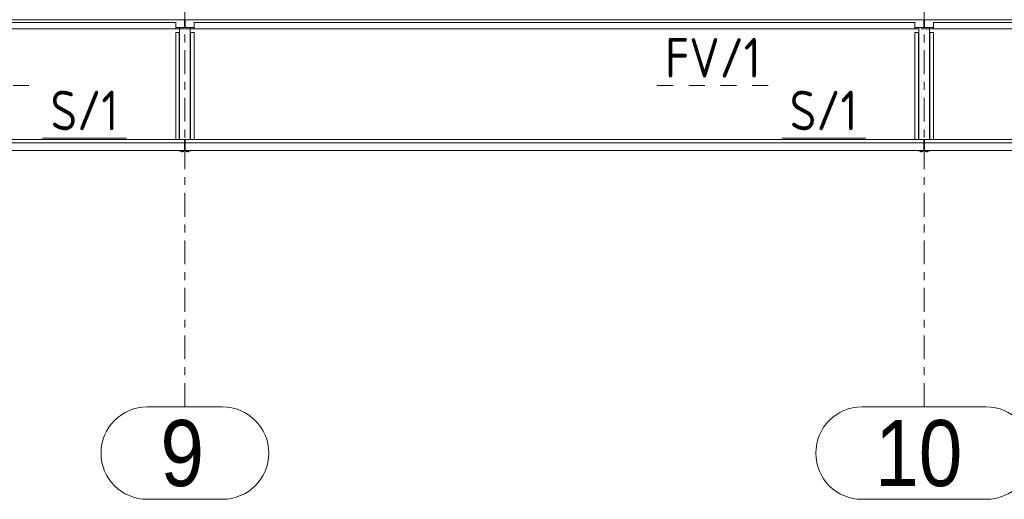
# Model space of a CAD drawing. Header units: millimetres. Extents: x -76 to 1111, y -178 to 661.
# Tile 56 of 91: x 411 to 486, y 165 to 202. Entities that reach past the tile are written whole.
import ezdxf

# ---------------------------------------------------------------- set-up
doc = ezdxf.new("R2010")
doc.units = ezdxf.units.MM
doc.header["$LTSCALE"] = 0.6
for name, pattern in [('VERDECKT2', [1.5, 1, -0.5]), ('XKITLINE00', [0]), ('XKITLINE02', [4, 2, -2]), ('XKITLINE03', [6, 3, -1, 1, -1])]:
    doc.linetypes.add(name, pattern=pattern)
for name, color, linetype, lineweight in [('Bolt', 7, 'Continuous', 0), ('Part', 2, 'Continuous', 0), ('PartMark', 3, 'Continuous', 0), ('S-GRID', 1, 'Continuous', 0)]:
    doc.layers.add(name, color=color, linetype=linetype, lineweight=lineweight)
doc.styles.add('ARIAL', font='ARIAL.TTF')
doc.styles.add('ISOCPEUR', font='ISOCPEUR.TTF')

msp = doc.modelspace()

# ---------------------------------------------------------------- linework, layer by layer
at = {"layer": 'Bolt', "color": 3, "linetype": 'XKITLINE00', "lineweight": 0}
for p, q in [((423.159, 191.717), (423.159, 191.763)), ((423.159, 191.717), (423.211, 191.699)), ((423.211, 191.699), (423.211, 191.763)), ((423.315, 191.699), (423.315, 191.763)), ((423.315, 191.699), (423.367, 191.717)), ((423.367, 191.717), (423.367, 191.763)), ((423.559, 191.717), (423.559, 191.763)), ((423.559, 191.717), (423.611, 191.699)), ((423.611, 191.699), (423.611, 191.763)), ((423.715, 191.699), (423.715, 191.763)), ((423.715, 191.699), (423.767, 191.717)), ((423.767, 191.717), (423.767, 191.763)), ((479.159, 191.717), (479.159, 191.763)), ((479.159, 191.717), (479.211, 191.699)), ((479.211, 191.699), (479.211, 191.763)), ((479.315, 191.699), (479.315, 191.763)), ((479.315, 191.699), (479.367, 191.717)), ((479.367, 191.717), (479.367, 191.763)), ((479.559, 191.717), (479.559, 191.763)), ((479.559, 191.717), (479.611, 191.699)), ((479.611, 191.699), (479.611, 191.763)), ((479.715, 191.699), (479.715, 191.763)), ((479.715, 191.699), (479.767, 191.717)), ((479.767, 191.717), (479.767, 191.763)), ((423.211, 191.699), (423.315, 191.699)), ((423.611, 191.699), (423.715, 191.699)), ((479.211, 191.699), (479.315, 191.699)), ((479.611, 191.699), (479.715, 191.699))]:
    msp.add_line(p, q, dxfattribs=at)
at = {"layer": 'Part', "color": 2, "linetype": 'XKITLINE00', "lineweight": 0}
for p, q in [((367.488, 201.692), (423.438, 201.692)), ((422.763, 201.502), (368.163, 201.502)), ((422.763, 201.507), (422.763, 201.018)), ((423.438, 201.105), (423.438, 201.703)), ((423.488, 201.703), (423.488, 201.105)), ((423.488, 201.692), (479.438, 201.692)), ((424.163, 201.507), (424.163, 201.018)), ((478.763, 201.502), (424.163, 201.502)), ((478.763, 201.507), (478.763, 201.018)), ((479.438, 201.105), (479.438, 201.703)), ((479.488, 201.703), (479.488, 201.105)), ((479.488, 201.692), (535.438, 201.692)), ((480.163, 201.507), (480.163, 201.018)), ((534.763, 201.502), (480.163, 201.502)), ((422.763, 201.018), (368.163, 201.018)), ((422.763, 201.105), (423.438, 201.105)), ((422.763, 192.628), (422.763, 200.721)), ((422.763, 200.721), (423.063, 200.721)), ((423.033, 192.628), (423.033, 200.721)), ((423.063, 192.628), (423.063, 201.105)), ((423.488, 201.105), (424.163, 201.105)), ((423.863, 192.628), (423.863, 201.105)), ((424.163, 200.721), (423.863, 200.721)), ((423.893, 192.628), (423.893, 200.721)), ((478.763, 201.018), (424.163, 201.018)), ((424.163, 192.628), (424.163, 200.721)), ((478.763, 201.105), (479.438, 201.105)), ((478.763, 192.628), (478.763, 200.721)), ((478.763, 200.721), (479.063, 200.721)), ((479.033, 192.628), (479.033, 200.721)), ((479.063, 192.628), (479.063, 201.105)), ((479.488, 201.105), (480.163, 201.105)), ((479.863, 192.628), (479.863, 201.105)), ((480.163, 200.721), (479.863, 200.721)), ((479.893, 192.628), (479.893, 200.721)), ((534.763, 201.018), (480.163, 201.018)), ((480.163, 192.628), (480.163, 200.721)), ((423.438, 192.628), (367.488, 192.628)), ((423.438, 192.621), (367.488, 192.621)), ((423.438, 192.621), (423.438, 192.628)), ((423.438, 192.384), (423.438, 192.621)), ((479.438, 192.628), (423.488, 192.628)), ((423.488, 192.628), (423.488, 192.621)), ((479.438, 192.621), (423.488, 192.621)), ((423.488, 192.621), (423.488, 192.384)), ((479.438, 192.621), (479.438, 192.628)), ((479.438, 192.384), (479.438, 192.621)), ((535.438, 192.628), (479.488, 192.628)), ((479.488, 192.628), (479.488, 192.621)), ((535.438, 192.621), (479.488, 192.621)), ((479.488, 192.621), (479.488, 192.384)), ((423.438, 192.384), (367.488, 192.384)), ((423.438, 192.378), (367.488, 192.378)), ((367.488, 191.791), (423.438, 191.791)), ((423.013, 191.763), (423.013, 191.791)), ((423.913, 191.763), (423.013, 191.763)), ((423.438, 192.378), (423.438, 192.384)), ((423.438, 191.791), (423.438, 192.378)), ((423.438, 192.041), (423.488, 192.041)), ((423.438, 191.812), (423.488, 191.812)), ((479.438, 192.384), (423.488, 192.384)), ((423.488, 192.384), (423.488, 192.378)), ((479.438, 192.378), (423.488, 192.378)), ((423.488, 192.378), (423.488, 191.791)), ((423.488, 191.791), (479.438, 191.791)), ((423.913, 191.791), (423.913, 191.763)), ((479.013, 191.763), (479.013, 191.791)), ((479.913, 191.763), (479.013, 191.763)), ((479.438, 192.378), (479.438, 192.384)), ((479.438, 191.791), (479.438, 192.378)), ((479.438, 192.041), (479.488, 192.041)), ((479.438, 191.812), (479.488, 191.812)), ((535.438, 192.384), (479.488, 192.384)), ((479.488, 192.384), (479.488, 192.378)), ((535.438, 192.378), (479.488, 192.378)), ((479.488, 192.378), (479.488, 191.791)), ((479.488, 191.791), (535.438, 191.791)), ((479.913, 191.791), (479.913, 191.763))]:
    msp.add_line(p, q, dxfattribs=at)
at = {"layer": 'Part', "color": 4, "linetype": 'VERDECKT2', "lineweight": 0}
for p, q in [((422.763, 201.018), (423.063, 201.018)), ((423.863, 201.018), (424.163, 201.018)), ((478.763, 201.018), (479.063, 201.018)), ((479.863, 201.018), (480.163, 201.018))]:
    msp.add_line(p, q, dxfattribs=at)
at = {"layer": 'PartMark', "color": 1, "linetype": 'XKITLINE02', "lineweight": 0}
for p, q in [((403.245, 196.718), (411.663, 196.718)), ((459.245, 196.718), (467.663, 196.718))]:
    msp.add_line(p, q, dxfattribs=at)
at = {"layer": 'PartMark', "color": 1, "linetype": 'XKITLINE00', "lineweight": 0}
for p, q in [((412.682, 192.728), (419.038, 192.728)), ((468.682, 192.728), (475.038, 192.728))]:
    msp.add_line(p, q, dxfattribs=at)
at = {"layer": 'S-GRID', "color": 1, "linetype": 'XKITLINE03', "lineweight": 0}
for p, q in [((423.463, 172.387), (423.463, 216.444)), ((479.463, 172.387), (479.463, 216.444)), ((-27.167, 201.018), (667.181, 201.018))]:
    msp.add_line(p, q, dxfattribs=at)
at = {"layer": 'S-GRID', "color": 1, "linetype": 'XKITLINE00', "lineweight": 0}
for p, q in [((420.609, 172.387), (426.318, 172.387)), ((474.755, 172.387), (484.172, 172.387)), ((420.609, 165.387), (426.318, 165.387)), ((474.755, 165.387), (484.172, 165.387))]:
    msp.add_line(p, q, dxfattribs=at)
for centre, start, end in [((420.609, 168.887), 90, 270), ((426.318, 168.887), 270, 90), ((474.755, 168.887), 90, 270), ((484.172, 168.887), 270, 90)]:
    msp.add_arc(centre, 3.5, start, end, dxfattribs=at)

# ---------------------------------------------------------------- texts
at = {"layer": 'PartMark', "color": 1, "style": 'ISOCPEUR', "width": 0.85}
for s, p in [('FV/1', (459.845, 197.318)), ('S/1', (413.282, 193.328)), ('S/1', (469.282, 193.328))]:
    msp.add_text(s, height=3, dxfattribs=at).set_placement(p)
at = {"layer": 'S-GRID', "color": 7, "style": 'ARIAL', "width": 0.85}
for s, p in [('9', (421.609, 166.387)), ('10', (475.755, 166.387))]:
    msp.add_text(s, height=5, dxfattribs=at).set_placement(p)

doc.saveas('drawing.dxf')
